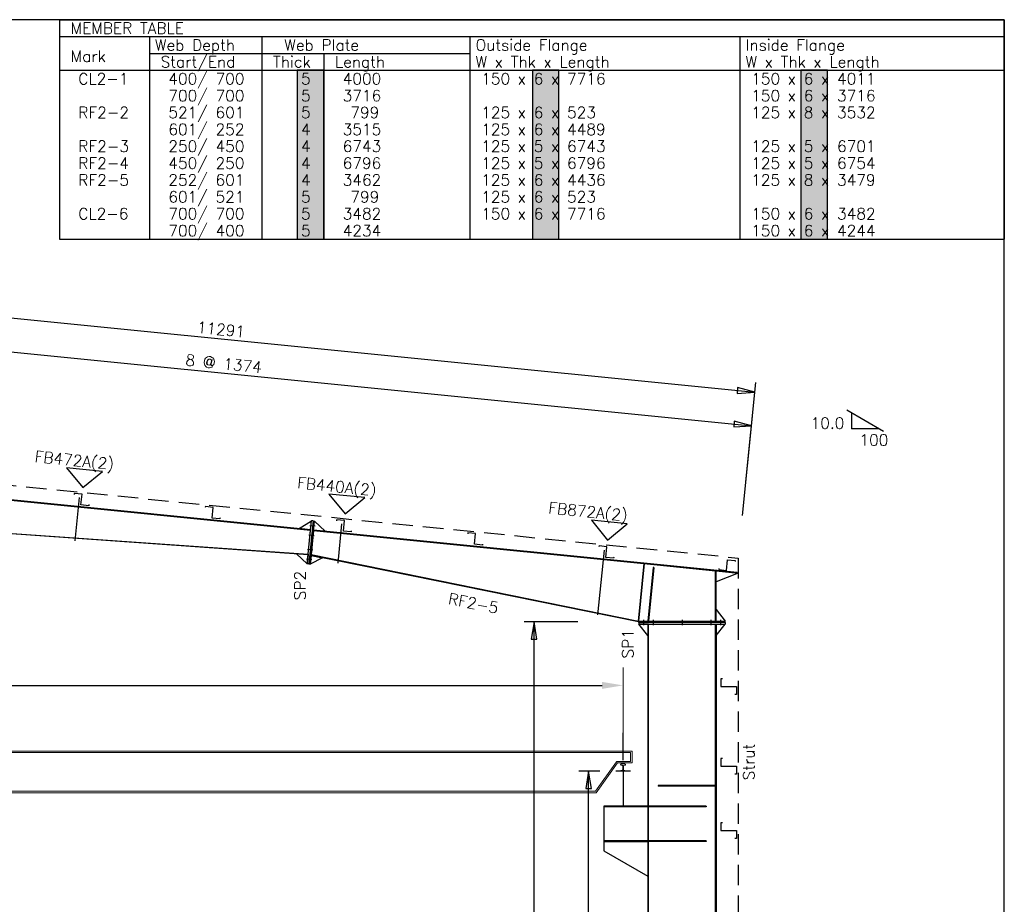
# Model space of a CAD drawing. Header units: millimetres. Extents: x 0 to 28190, y 0 to 19934.
# Tile 9 of 9: x 17931 to 28190, y 10718 to 19934. Entities that reach past the tile are written whole.
import ezdxf

# ---------------------------------------------------------------- set-up
doc = ezdxf.new("R2010")
doc.units = ezdxf.units.MM
doc.header["$MEASUREMENT"] = 0
doc.linetypes.add('CONTIN', pattern=[0])
doc.linetypes.add('DASHED', pattern=[319.6, 213.1, -106.5])
doc.layers.get('0').update_dxf_attribs({"linetype": 'CONTIN'})
for name, color, linetype in [('1', 7, 'CONTIN'), ('10', 10, 'CONTIN'), ('11', 7, 'CONTIN'), ('12', 6, 'CONTIN'), ('14', 7, 'CONTIN'), ('2', 6, 'CONTIN'), ('22', 7, 'CONTIN'), ('26', 7, 'CONTIN'), ('3', 7, 'CONTIN'), ('5', 5, 'DASHED')]:
    doc.layers.add(name, color=color, linetype=linetype)
doc.layers.add('COLUMN', color=5, linetype='CONTINUOUS', lineweight=70)
doc.styles.add('SIMPLEX', font='SIMPLEX')

# ---------------------------------------------------------------- blocks, each defined once
blk = doc.blocks.new('RF2TBL')
for p, q in [((-9845.2021, 0), (-9845.2021, -2285.4934)), ((-9845.2021, 0), (0, 0)), ((0, 0), (0, -2285.4934)), ((-9845.2021, -175.80717), (0, -175.80717)), ((-9845.2021, -175.80717), (-9845.2021, -2285.4934)), ((-9845.2021, -175.80717), (-9845.2021, -2285.4934)), ((-9845.2021, -175.80717), (-9845.2021, -2285.4934)), ((-8907.5635, -175.80717), (-8907.5635, -2285.4934)), ((-7735.5161, -175.80717), (-7735.5161, -2285.4934)), ((-5567.2275, -175.80717), (-5567.2275, -2285.4934)), ((-2754.3127, -175.80717), (-2754.3127, -2285.4934)), ((-8907.5635, -351.61435), (-5567.2275, -351.61435)), ((-7090.8896, -351.61435), (-7090.8896, -2285.4934)), ((-9845.2021, -527.42151), (0, -527.42151)), ((-9845.2021, -2285.4934), (0, -2285.4934)), ((-9845.2021, -2285.4934), (0, -2285.4934))]:
    blk.add_line(p, q)
at = {"layer": '14', "style": 'SIMPLEX'}
for s, p in [('MEMBER TABLE', (-9727.9971, -146.50598)), ('Web Depth', (-8848.9609, -322.31314)), ('Web Plate', (-7501.1064, -322.31314)), ('Outside Flange', (-5508.6255, -322.31314)), ('Inside Flange', (-2695.7102, -322.31314)), ('Mark', (-9727.9971, -439.51797)), ('Start/End', (-8790.3594, -498.12033)), ('Thick', (-7618.311, -498.12033)), ('Length', (-6973.6846, -498.12033)), ('W x Thk x Length', (-5508.6255, -498.12033)), ('W x Thk x Length', (-2695.7102, -498.12033))]:
    blk.add_text(s, height=117.204788, dxfattribs=at).set_placement(p)
at = {"layer": '26', "style": 'SIMPLEX'}
for s, p in [(' CL2-1', (-9727.9971, -673.92749)), (' 400/ 700', (-8790.3584, -673.92749)), ('    5', (-7676.9136, -673.92749)), (' 4000', (-6973.6846, -673.92749)), ('150 x 6 x 7716', (-5450.0225, -673.92749)), ('150 x 6 x 4011', (-2637.1079, -673.92749)), (' 700/ 700', (-8790.3584, -849.73474)), ('    5', (-7676.9136, -849.73474)), (' 3716', (-6973.6846, -849.73474)), ('150 x 6 x 3716', (-2637.1079, -849.73474)), (' RF2-2', (-9727.9971, -1025.5419)), (' 521/ 601', (-8790.3584, -1025.5419)), ('    5', (-7676.9136, -1025.5419)), ('  799', (-6973.6846, -1025.5419)), ('125 x 6 x 523', (-5450.0225, -1025.5419)), ('125 x 8 x 3532', (-2637.1079, -1025.5419)), (' 601/ 252', (-8790.3584, -1201.349)), ('    4', (-7676.9136, -1201.349)), (' 3515', (-6973.6846, -1201.349)), ('125 x 6 x 4489', (-5450.0225, -1201.349)), (' RF2-3', (-9727.9971, -1377.1563)), (' 250/ 450', (-8790.3584, -1377.1563)), ('    4', (-7676.9136, -1377.1563)), (' 6743', (-6973.6846, -1377.1563)), ('125 x 5 x 6743', (-5450.0225, -1377.1563)), ('125 x 5 x 6701', (-2637.1079, -1377.1563)), (' RF2-4', (-9727.9971, -1552.9634)), (' 450/ 250', (-8790.3584, -1552.9634)), ('    4', (-7676.9136, -1552.9634)), (' 6796', (-6973.6846, -1552.9634)), ('125 x 5 x 6796', (-5450.0225, -1552.9634)), ('125 x 5 x 6754', (-2637.1079, -1552.9634)), (' RF2-5', (-9727.9971, -1728.7706)), (' 252/ 601', (-8790.3584, -1728.7706)), ('    4', (-7676.9136, -1728.7706)), (' 3462', (-6973.6846, -1728.7706)), ('125 x 6 x 4436', (-5450.0225, -1728.7706)), ('125 x 8 x 3479', (-2637.1079, -1728.7706)), (' 601/ 521', (-8790.3584, -1904.5778)), ('    5', (-7676.9136, -1904.5778)), ('  799', (-6973.6846, -1904.5778)), ('125 x 6 x 523', (-5450.0225, -1904.5778)), (' CL2-6', (-9727.9971, -2080.385)), (' 700/ 700', (-8790.3584, -2080.385)), ('    5', (-7676.9136, -2080.385)), (' 3482', (-6973.6846, -2080.385)), ('150 x 6 x 7716', (-5450.0225, -2080.385)), ('150 x 6 x 3482', (-2637.1079, -2080.385)), (' 700/ 400', (-8790.3584, -2256.1921)), ('    5', (-7676.9136, -2256.1921)), (' 4234', (-6973.6846, -2256.1921)), ('150 x 6 x 4244', (-2637.1079, -2256.1921))]:
    blk.add_text(s, height=117.204788, dxfattribs=at).set_placement(p)
blk = doc.blocks.new('WSECTN')
for p, q in [((-76.2, 25.4), (76.2, 25.4)), ((0, 0), (0, 25.4)), ((-76.2, 0), (76.2, 0))]:
    blk.add_line(p, q)
blk = doc.blocks.new('ARROWF')
for p, q in [((0, 0), (-183, 30)), ((-183, 30), (-183, -30)), ((-183, -30), (0, 0))]:
    blk.add_line(p, q)
blk = doc.blocks.new('ZCOL')
for p, q in [((10.2, 0), (0, 0)), ((0, 0), (0, -25.4)), ((10.2, -2.5), (10.2, 0)), ((-10.2, -25.4), (-10.2, -22.9)), ((0, -25.4), (-10.2, -25.4))]:
    blk.add_line(p, q)
blk = doc.blocks.new('MARKER')
for p, q in [((187.527664, 187.527664), (-187.52766, 187.527664)), ((-187.52766, 187.527664), (0, 0)), ((0, 0), (187.527664, 187.527664))]:
    blk.add_line(p, q)
blk = doc.blocks.new('RAIL')
at = {"layer": 'COLUMN', "lineweight": 0}
for p, q in [((37, 0), (-37, 0)), ((-27, 103), (27, 103)), ((-15, 83), (-27, 83)), ((-27, 8), (-15, 8)), ((-5, 18), (-5, 73)), ((5, 73), (5, 18)), ((27, 83), (15, 83)), ((15, 8), (27, 8))]:
    blk.add_line(p, q, dxfattribs=at)
for centre, start, end in [((-27, 93), 90, 180), ((-27, 93), 180, 270), ((-27, -2), 90, 169.2104), ((-15, 73), 0, 90), ((-15, 18), 270, 0), ((15, 73), 90, 180), ((15, 18), 180, 270), ((27, 93), 0, 90), ((27, 93), 270, 0), ((27, -2), 10.7896, 90)]:
    blk.add_arc(centre, 10, start, end, dxfattribs=at)
blk = doc.blocks.new('A$C5D5B3472')
at = {"lineweight": 0}
for p, q in [((-3050, 0), (-24040, 0)), ((-24040, 0), (-24040, -127)), ((-24025, -20), (-24025, -107)), ((-3070, -15), (-24020, -15)), ((-24040, -127), (-23882, -127)), ((-24020, -112), (-23877, -112)), ((-23882, -127), (-23651, -449)), ((-23873, -115), (-23645, -432)), ((-3439, -449), (-23651, -449)), ((-3449, -434), (-23641, -434))]:
    blk.add_line(p, q, dxfattribs=at)
for centre, start, end in [((-24020, -20), 90, 180), ((-24020, -107), 180, 270), ((-23877, -117), 35.6722, 90), ((-23641, -429), 215.6722, 270)]:
    blk.add_arc(centre, 5, start, end, dxfattribs=at)

msp = doc.modelspace()

# ---------------------------------------------------------------- hatches: boundary and pattern name
at = {"linetype": 'Continuous'}
h = msp.add_hatch(color=256, dxfattribs=at)
h.dxf.hatch_style = 1
h.paths.add_polyline_path([(23550, 19406.6), (23273.4, 19406.6), (23273.4, 17648.5), (23550, 17648.5)])
h.paths.add_polyline_path([(26347.1, 19406.6), (26070.6, 19406.6), (26070.6, 17648.5), (26347.1, 17648.5)])
h.paths.add_polyline_path([(21098.7, 19406.6), (20822.1, 19406.6), (20822.1, 17648.5), (21098.7, 17648.5)])

# ---------------------------------------------------------------- linework, layer by layer
at = {"color": 6, "lineweight": 13}
msp.add_line((24217.7, 12273.9), (24217.7, 13186.1), dxfattribs=at)
at = {"color": 6}
msp.add_line((4366.4, 12998.6), (23998.9, 12998.6), dxfattribs=at)
at = {"linetype": 'Continuous'}
for points in [[(21098.7, 19406.6), (20822.1, 19406.6), (20822.1, 17648.5), (21098.7, 17648.5)], [(23550, 19406.6), (23273.4, 19406.6), (23273.4, 17648.5), (23550, 17648.5)], [(26347.1, 19406.6), (26070.6, 19406.6), (26070.6, 17648.5), (26347.1, 17648.5)]]:
    msp.add_lwpolyline(points, close=True, dxfattribs=at)
at = {"color": 6, "linetype": 'Continuous'}
msp.add_solid([(23998.9, 12962.1), (23998.9, 13035), (24217.7, 12998.6)], dxfattribs=at)
at = {"layer": '1'}
for p, q in [((14198.7, 15290.8), (20961.3, 14614.5)), ((14198.7, 15290.8), (20961.3, 14614.5)), ((20961.8, 14619.5), (14199.2, 15295.7)), ((18551.3, 14955.6), (18506.1, 14503.9)), ((14198.7, 14838.5), (20936.3, 14365.3)), ((20935.9, 14360.3), (14198.7, 14833.5)), ((14199, 14838.5), (20936.2, 14365.3)), ((20842.4, 14631.4), (20971.2, 14714)), ((20926.4, 14266.2), (20971.2, 14714)), ((20987.1, 14712.4), (20942.4, 14264.6)), ((20987.1, 14712.4), (20942.4, 14264.6)), ((20958.3, 14263), (21003.1, 14710.8)), ((20961.8, 14619.5), (20971.2, 14714)), ((20987.1, 14712.4), (20971.2, 14714)), ((20971.2, 14714), (20971.2, 14714)), ((20987.1, 14712.4), (21003.1, 14710.8)), ((20993.7, 14617.3), (21003.1, 14710.8)), ((21113.1, 14605.3), (21003.1, 14710.8)), ((21003.1, 14710.8), (21003.1, 14710.8)), ((21285.4, 14682.1), (21244.6, 14273.5)), ((20961.8, 14619.5), (20842.4, 14631.4)), ((20936.3, 14365.3), (20961.3, 14614.5)), ((20953.6, 14665.5), (21010.7, 14659.8)), ((20953.6, 14665.5), (21010.7, 14659.8)), ((20961.3, 14614.5), (20961.8, 14619.5)), ((20993.1, 14611.3), (20968.1, 14360.9)), ((20993.1, 14611.3), (20993.7, 14617.3)), ((20993.1, 14611.3), (24438.4, 14266.8)), ((20993.1, 14611.3), (25407.1, 14169.9)), ((25407.7, 14175.9), (20993.7, 14617.3)), ((20993.7, 14617.3), (21113.1, 14605.3)), ((20943.7, 14566), (21000.8, 14560.3)), ((20943.7, 14566), (21000.8, 14560.3)), ((20935.9, 14360.3), (20816.1, 14368.7)), ((20816.1, 14368.7), (20926.4, 14266.2)), ((20928.7, 14416.8), (20985.8, 14411)), ((20928.7, 14416.8), (20985.8, 14411)), ((20936.2, 14365.3), (20935.9, 14360.3)), ((20936.3, 14365.3), (20936.3, 14365.3)), ((24019.6, 14408.7), (23952.2, 13735.2)), ((20918.8, 14317.2), (20975.9, 14311.5)), ((20918.8, 14317.2), (20975.9, 14311.5)), ((20935.9, 14360.3), (20926.4, 14266.2)), ((20942.4, 14264.6), (20926.4, 14266.2)), ((20926.4, 14266.2), (20926.4, 14266.2)), ((20942.4, 14264.6), (20958.3, 14263)), ((20967.3, 14352.9), (20958.3, 14263)), ((21085.5, 14329), (20958.3, 14263)), ((20958.3, 14263), (20958.3, 14263)), ((20968.9, 14360.8), (20967.3, 14352.9)), ((24377.1, 13661.4), (20967.3, 14352.9)), ((20967.3, 14352.9), (21085.5, 14329)), ((20968.1, 14360.9), (24378.7, 13669.3)), ((20968.9, 14360.8), (24378.7, 13669.3)), ((24378.7, 13669.3), (24438.4, 14266.8)), ((24438.4, 14266.8), (24378.7, 13669.3)), ((24438.4, 14266.8), (25181.7, 14192.5)), ((24531.4, 14226.8), (24475.7, 13669.6)), ((24531.4, 14226.8), (24475.7, 13669.6)), ((24531.4, 14226.8), (24475.7, 13669.6)), ((24531.4, 14226.8), (24475.7, 13669.6)), ((24531.4, 14226.8), (24475.7, 13669.6)), ((24537.4, 14226.2), (24481.7, 13669)), ((24537.4, 14226.2), (24481.7, 13669)), ((24537.4, 14226.2), (24481.7, 13669)), ((24537.4, 14226.2), (24481.7, 13669)), ((24537.4, 14226.2), (24481.7, 13669)), ((24537.4, 14226.2), (24531.4, 14226.8)), ((24537.4, 14226.2), (24531.4, 14226.8)), ((24537.4, 14226.2), (24531.4, 14226.8)), ((24537.4, 14226.2), (24531.4, 14226.8)), ((24537.4, 14226.2), (24531.4, 14226.8)), ((25181.7, 13669.3), (25181.7, 14192.5)), ((25181.7, 14191.9), (25181.7, 13669.3)), ((25181.7, 14191.9), (25187.7, 14191.9)), ((25187.7, 13669.3), (25187.7, 14191.9)), ((25187.7, 14191.9), (25417.7, 14168.9)), ((25417.7, 14168.9), (25187.7, 14076.9)), ((25407.1, 14169.9), (25407.7, 14175.9)), ((25187.7, 13669.3), (25187.7, 13789.3)), ((25187.7, 13789.3), (25281.7, 13669.3)), ((24378.7, 13669.3), (24377.1, 13661.4)), ((24378.7, 13669.3), (24378.7, 13669.3)), ((24378.7, 13669.3), (24378.7, 13669.3)), ((24378.7, 13669.3), (25181.7, 13669.3)), ((24381.7, 13653.3), (24381.7, 13669.3)), ((24381.7, 13669.3), (25281.7, 13669.3)), ((25281.7, 13653.3), (24381.7, 13653.3)), ((25281.7, 13653.3), (24381.7, 13653.3)), ((24381.7, 13653.3), (24381.7, 13637.3)), ((24431.7, 13682), (24431.7, 13624.6)), ((24431.7, 13682), (24431.7, 13624.6)), ((24481.7, 13669), (24475.7, 13669.6)), ((24481.7, 13669), (24475.7, 13669.6)), ((24481.7, 13669), (24475.7, 13669.6)), ((24481.7, 13669), (24475.7, 13669.6)), ((24481.7, 13669), (24475.7, 13669.6)), ((24531.7, 13682), (24531.7, 13624.6)), ((24531.7, 13682), (24531.7, 13624.6)), ((24831.7, 13682), (24831.7, 13624.6)), ((24831.7, 13682), (24831.7, 13624.6)), ((25131.7, 13682), (25131.7, 13624.6)), ((25131.7, 13682), (25131.7, 13624.6)), ((25181.7, 13669.3), (25187.7, 13669.3)), ((25187.7, 13669.3), (25281.7, 13669.3)), ((25231.7, 13682), (25231.7, 13624.6)), ((25231.7, 13682), (25231.7, 13624.6)), ((25281.7, 13653.3), (25281.7, 13669.3)), ((25281.7, 13669.3), (25281.7, 13669.3)), ((25281.7, 13653.3), (25281.7, 13637.3)), ((24381.7, 13637.3), (25281.7, 13637.3)), ((24475.7, 13517.3), (24381.7, 13637.3)), ((24381.7, 13637.3), (24381.7, 13637.3)), ((24475.7, 13637.3), (24381.7, 13637.3)), ((24481.7, 13637.3), (24475.7, 13637.3)), ((24475.7, 13637.3), (24475.7, 10155.6)), ((24475.7, 13637.3), (24475.7, 13517.3)), ((24481.7, 10155.6), (24481.7, 13637.3)), ((24481.7, 13637.3), (24481.7, 13637.3)), ((24481.7, 13637.3), (25181.7, 13637.3)), ((24481.7, 10155.6), (24481.7, 13637.3)), ((25181.7, 10155.6), (25181.7, 13637.3)), ((25181.7, 5921.6), (25181.7, 13637.3)), ((25181.7, 13637.3), (25187.7, 13637.3)), ((25187.7, 13637.3), (25187.7, 5921.6)), ((25187.7, 13637.3), (25187.7, 13517.3)), ((25187.7, 13517.3), (25281.7, 13637.3)), ((25187.7, 13637.3), (25281.7, 13637.3)), ((25281.7, 13637.3), (25281.7, 13637.3)), ((25181.7, 11955.6), (24581.7, 11955.6)), ((24581.7, 11955.6), (24581.7, 11949.6)), ((25181.7, 11955.6), (24581.7, 11955.6)), ((24581.7, 11955.6), (24581.7, 11949.6)), ((25181.7, 11955.6), (24581.7, 11955.6)), ((24581.7, 11955.6), (24581.7, 11949.6)), ((25181.7, 11955.6), (24581.7, 11955.6)), ((24581.7, 11955.6), (24581.7, 11949.6)), ((25181.7, 11955.6), (24581.7, 11955.6)), ((24581.7, 11955.6), (24581.7, 11949.6)), ((25181.7, 11949.6), (24581.7, 11949.6)), ((25181.7, 11949.6), (24581.7, 11949.6)), ((25181.7, 11949.6), (24581.7, 11949.6)), ((25181.7, 11949.6), (24581.7, 11949.6)), ((25181.7, 11949.6), (24581.7, 11949.6)), ((25181.7, 11955.6), (25181.7, 11949.6)), ((25181.7, 11955.6), (25181.7, 11949.6)), ((25181.7, 11955.6), (25181.7, 11949.6)), ((25181.7, 11955.6), (25181.7, 11949.6)), ((25181.7, 11955.6), (25181.7, 11949.6)), ((24475.7, 11739.6), (24017.7, 11739.6)), ((24017.7, 11739.6), (24017.7, 11373.6)), ((24475.7, 11739.6), (24017.7, 11739.6)), ((24017.7, 11739.6), (24017.7, 11373.6)), ((24475.7, 11739.6), (24017.7, 11739.6)), ((24017.7, 11739.6), (24017.7, 11373.6)), ((24475.7, 11739.6), (24017.7, 11739.6)), ((24017.7, 11739.6), (24017.7, 11373.6)), ((24475.7, 11739.6), (24017.7, 11739.6)), ((24017.7, 11739.6), (24017.7, 11373.6)), ((24475.7, 11731.6), (24017.7, 11731.6)), ((24475.7, 11731.6), (24017.7, 11731.6)), ((24475.7, 11731.6), (24017.7, 11731.6)), ((24475.7, 11731.6), (24017.7, 11731.6)), ((24475.7, 11731.6), (24017.7, 11731.6)), ((25081.7, 11739.6), (24481.7, 11739.6)), ((24481.7, 11739.6), (24481.7, 11733.6)), ((25081.7, 11739.6), (24481.7, 11739.6)), ((24481.7, 11739.6), (24481.7, 11733.6)), ((25081.7, 11739.6), (24481.7, 11739.6)), ((24481.7, 11739.6), (24481.7, 11733.6)), ((25081.7, 11739.6), (24481.7, 11739.6)), ((24481.7, 11739.6), (24481.7, 11733.6)), ((25081.7, 11739.6), (24481.7, 11739.6)), ((24481.7, 11739.6), (24481.7, 11733.6)), ((25081.7, 11733.6), (24481.7, 11733.6)), ((25081.7, 11733.6), (24481.7, 11733.6)), ((25081.7, 11733.6), (24481.7, 11733.6)), ((25081.7, 11733.6), (24481.7, 11733.6)), ((25081.7, 11733.6), (24481.7, 11733.6)), ((25081.7, 11739.6), (25081.7, 11733.6)), ((25081.7, 11739.6), (25081.7, 11733.6)), ((25081.7, 11739.6), (25081.7, 11733.6)), ((25081.7, 11739.6), (25081.7, 11733.6)), ((25081.7, 11739.6), (25081.7, 11733.6)), ((24017.7, 11381.6), (24475.7, 11381.6)), ((24017.7, 11381.6), (24475.7, 11381.6)), ((24017.7, 11381.6), (24475.7, 11381.6)), ((24017.7, 11381.6), (24475.7, 11381.6)), ((24017.7, 11381.6), (24475.7, 11381.6)), ((24017.7, 11373.6), (24475.7, 11373.6)), ((24017.7, 11373.6), (24017.7, 11273.6)), ((24017.7, 11373.6), (24475.7, 11373.6)), ((24017.7, 11373.6), (24475.7, 11373.6)), ((24017.7, 11373.6), (24475.7, 11373.6)), ((24017.7, 11373.6), (24475.7, 11373.6)), ((25081.7, 11379.6), (24481.7, 11379.6)), ((24481.7, 11379.6), (24481.7, 11373.6)), ((25081.7, 11379.6), (24481.7, 11379.6)), ((24481.7, 11379.6), (24481.7, 11373.6)), ((25081.7, 11379.6), (24481.7, 11379.6)), ((24481.7, 11379.6), (24481.7, 11373.6)), ((25081.7, 11379.6), (24481.7, 11379.6)), ((24481.7, 11379.6), (24481.7, 11373.6)), ((25081.7, 11379.6), (24481.7, 11379.6)), ((24481.7, 11379.6), (24481.7, 11373.6)), ((25081.7, 11373.6), (24481.7, 11373.6)), ((25081.7, 11373.6), (24481.7, 11373.6)), ((25081.7, 11373.6), (24481.7, 11373.6)), ((25081.7, 11373.6), (24481.7, 11373.6)), ((25081.7, 11373.6), (24481.7, 11373.6)), ((25081.7, 11379.6), (25081.7, 11373.6)), ((25081.7, 11379.6), (25081.7, 11373.6)), ((25081.7, 11379.6), (25081.7, 11373.6)), ((25081.7, 11379.6), (25081.7, 11373.6)), ((25081.7, 11379.6), (25081.7, 11373.6)), ((24017.7, 11273.6), (24475.7, 11009.2))]:
    msp.add_line(p, q, dxfattribs=at)
at = {"layer": '12'}
for p, q in [((25462.1, 14769.8), (25565.6, 15804.5)), ((23746.6, 13661.4), (23188.2, 13661.4)), ((23976, 12105.6), (23756.5, 12105.6))]:
    msp.add_line(p, q, dxfattribs=at)
at = {"layer": '2'}
for p, q in [((14355.4, 17176.1), (25590.4, 16052.6)), ((14320.4, 16826.2), (25555.4, 15702.7)), ((25497.1, 15119.6), (25600.6, 16154.4)), ((23290.5, 5905.6), (23290.5, 13661.4)), ((24217.7, 12218.1), (24217.7, 12503.7)), ((24217.7, 12218.1), (24217.7, 12503.7)), ((23858.8, 5905.6), (23858.8, 12105.6))]:
    msp.add_line(p, q, dxfattribs=at)
at = {"layer": '22'}
for p, q in [((28189.6, 19934), (0, 19934)), ((28189.6, 0), (28189.6, 19934))]:
    msp.add_line(p, q, dxfattribs=at)
at = {"layer": '3'}
for p, q in [((26929.6, 15644.3), (26548, 15864.7)), ((26596.7, 15836.5), (26596.7, 15672.5)), ((26880.9, 15672.5), (26596.7, 15672.5))]:
    msp.add_line(p, q, dxfattribs=at)
at = {"layer": '5'}
for p, q in [((14182.7, 15449.1), (25417.7, 14325.6)), ((25417.7, 14325.6), (25417.7, 8405.6))]:
    msp.add_line(p, q, dxfattribs=at)

# ---------------------------------------------------------------- block references
msp.add_blockref('RF2TBL', (28189.6, 19934))
at = {"lineweight": 0, "xscale": -0.9635180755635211, "yscale": 0.9635180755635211, "zscale": 0.9635180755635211}
msp.add_blockref('A$C5D5B3472', (1148.1, 12312.9), dxfattribs=at)
at = {"color": 3, "linetype": 'ByBlock', "lineweight": 0, "ltscale": 5, "extrusion": (0, 0, -1), "xscale": 0.7260635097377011, "yscale": 0.7260635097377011, "zscale": -0.7260635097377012}
msp.add_blockref('RAIL', (-24217.7, 12105.6), dxfattribs=at)
at = {"layer": '1', "yscale": 14.40944769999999, "zscale": 14.40944769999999, "rotation": 180}
msp.add_blockref('WSECTN', (24217.7, 12105.6), dxfattribs=at)
at = {"layer": '10'}
for p, xscale, yscale, zscale, rotation in [((18569.3, 14878.9), 7.999999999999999, -4.4055119, -4.4055119, 354.2894053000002), ((19936.4, 14742.2), 7.999999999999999, -4.4055119, -4.4055119, 354.2894053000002), ((21303.5, 14605.5), 7.999999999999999, -4.4055119, -4.4055119, 354.2894053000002), ((22670.6, 14468.7), 7.999999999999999, -4.4055119, -4.4055119, 354.2894053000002), ((24037.6, 14332), 7.999999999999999, -4.4055119, -4.4055119, 354.2894053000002), ((25294.8, 14196.1), -7.999999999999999, -4.4055009, -4.4055009, 354.2894053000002), ((25236.7, 12985.6), -7.999999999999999, -6.374015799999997, -6.374015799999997, 270.000015), ((25236.7, 12155.6), -7.999999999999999, -6.374015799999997, -6.374015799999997, 270.000015), ((25236.7, 11485.6), -7.999999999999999, -6.374015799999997, -6.374015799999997, 270.000015)]:
    msp.add_blockref('ZCOL', p, dxfattribs=dict(at, xscale=xscale, yscale=yscale, zscale=zscale, rotation=rotation))
at = {"layer": '2'}
for p, rotation in [((25590.4, 16052.6), 354.2894053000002), ((25555.4, 15702.7), 354.2894053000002), ((23290.5, 13661.4), 90), ((23858.8, 12105.6), 89.99998470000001)]:
    msp.add_blockref('ARROWF', p, dxfattribs=dict(at, rotation=rotation))
at = {"layer": '3', "rotation": 354.2894053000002}
for p in [(18587.4, 15060.1), (21321.6, 14786.6), (24055.8, 14513.2)]:
    msp.add_blockref('MARKER', p, dxfattribs=at)

# ---------------------------------------------------------------- texts
at = {"layer": '11', "style": 'SIMPLEX'}
for s, p in [('11291', (19772.7, 16673.6)), ('8 @ 1374', (19653.5, 16332.2))]:
    msp.add_text(s, height=117.2, rotation=354.28941, dxfattribs=at).set_placement(p)
at = {"layer": '3', "style": 'SIMPLEX'}
for s, p in [('  10.0', (26010.7, 15672.5)), ('100', (26680.2, 15496.6))]:
    msp.add_text(s, height=117.2, dxfattribs=at).set_placement(p)
for s, rotation, p in [('FB472A(2)', 354.28941, (18084.1, 15327.1)), ('FB440A(2)', 354.28941, (20818.2, 15053.7)), ('FB872A(2)', 354.28941, (23435.8, 14792)), ('SP2', 90, (20910.3, 13885.8)), (' RF2-5', 348.75621, (22310.3, 13863.4)), ('SP1', 90, (24325, 13278.8)), ('Strut', 90.00002, (25586, 12009.1))]:
    msp.add_text(s, height=117.2, rotation=rotation, dxfattribs=at).set_placement(p)

doc.saveas('drawing.dxf')
